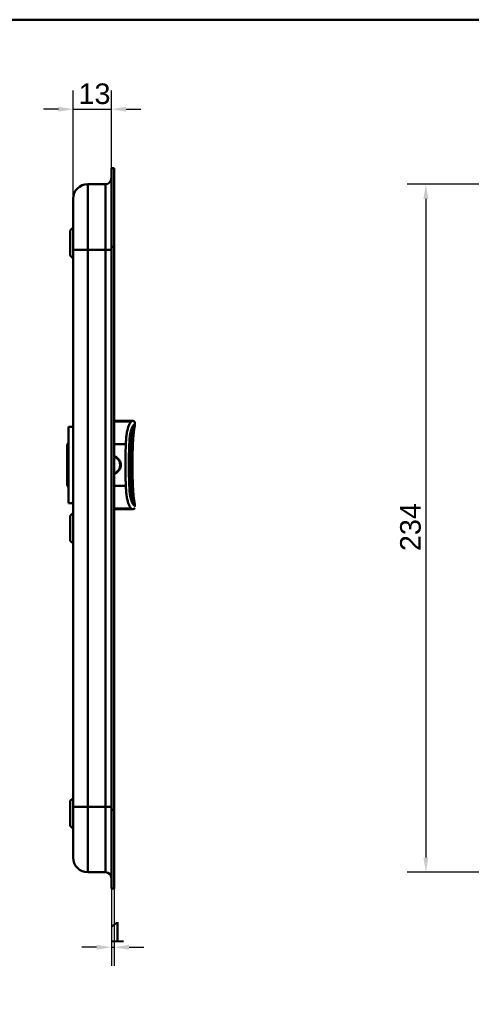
# Model space of a CAD drawing. Header units: millimetres. Extents: x 20 to 833, y 20 to 574.
# Tile 11 of 12: x 375 to 528, y 239 to 574. Entities that reach past the tile are written whole.
import ezdxf

# ---------------------------------------------------------------- set-up
doc = ezdxf.new("R2010")
doc.units = ezdxf.units.MM
doc.header["$LTSCALE"] = 2
for name, color, linetype, lineweight in [('Bemaßungen(DIN)', 7, 'Continuous', 25), ('Sichtbare Kanten(DIN)', 7, 'Continuous', 50), ('Sichtbare tangentiale Kanten(DIN)', 7, 'Continuous', 50), ('Skizziergeometrie(DIN)', 7, 'Continuous', 50)]:
    doc.layers.add(name, color=color, linetype=linetype, lineweight=lineweight)
doc.styles.add('STANDARD-DIN~0', font='arial.ttf')
doc.dimstyles.new('CAD-LAN', dxfattribs={"dimscale": 2, "dimtxt": 3.5, "dimasz": 2.5, "dimexe": 3.175, "dimexo": 0, "dimgap": 0.8, "dimtad": 1, "dimrnd": 1e-08, "dimtxsty": 'STANDARD-DIN~0', "dimcen": 0.09, "dimdle": 10, "dimclrd": 250, "dimclre": 250, "dimclrt": 250, "dimadec": 0, "dimazin": 2, "dimtfac": 1, "dimtmove": 0, "dimatfit": 3, "dimfxl": 1, "dimtolj": 1, "dimtzin": 0, "dimlwd": 25, "dimlwe": 25, "dimarcsym": 0})

# ---------------------------------------------------------------- blocks, each defined once
blk = doc.blocks.new('Ränder Standardrahmen')
at = {"layer": 'Skizziergeometrie(DIN)', "flags": 128}
blk.add_lwpolyline([(10, 10), (10, 287), (410, 287), (410, 10), (10, 10)], dxfattribs=at)
blk = doc.blocks.new('*D11')
at = {"layer": 'Bemaßungen(DIN)', "color": 250, "linetype": 'Continuous', "lineweight": 25, "true_color": 0x3f3f3f, "transparency": 16777216}
for p, q in [((392.8, 513.06), (392.8, 549.91)), ((405.83, 523.56), (405.83, 549.91)), ((387.8, 543.56), (382.8, 543.56)), ((392.8, 543.56), (405.83, 543.56)), ((410.83, 543.56), (415.83, 543.56))]:
    blk.add_line(p, q, dxfattribs=at)
at = {"layer": 'Bemaßungen(DIN)', "color": 250, "linetype": 'Continuous', "true_color": 0x3f3f3f, "transparency": 16777216}
for points in [[(387.8, 544.4), (387.8, 542.73), (392.8, 543.56)], [(410.83, 544.4), (410.83, 542.73), (405.83, 543.56)]]:
    blk.add_solid(points, dxfattribs=at)
at = {"layer": 'Defpoints', "color": 0, "linetype": 'Continuous', "transparency": 16777216}
for p in [(405.83, 543.56), (405.83, 523.56), (392.8, 513.06)]:
    blk.add_point(p, dxfattribs=at)
at = {"layer": 'Bemaßungen(DIN)', "color": 250, "linetype": 'Continuous', "lineweight": 25, "true_color": 0x3f3f3f, "transparency": 16777216, "insert": (394.63, 552.32), "char_height": 7, "attachment_point": 1, "style": 'STANDARD-DIN~0'}
blk.add_mtext('\\A1;13', dxfattribs=at)
blk = doc.blocks.new('*D13')
at = {"layer": 'Bemaßungen(DIN)', "color": 250, "linetype": 'Continuous', "lineweight": 25, "true_color": 0x3f3f3f, "transparency": 16777216}
for p, q in [((568.67, 518.06), (506.32, 518.06)), ((512.67, 513.06), (512.67, 289.06)), ((568.67, 284.06), (506.32, 284.06))]:
    blk.add_line(p, q, dxfattribs=at)
at = {"layer": 'Bemaßungen(DIN)', "color": 250, "linetype": 'Continuous', "true_color": 0x3f3f3f, "transparency": 16777216}
for points in [[(511.84, 513.06), (513.5, 513.06), (512.67, 518.06)], [(511.84, 289.06), (513.5, 289.06), (512.67, 284.06)]]:
    blk.add_solid(points, dxfattribs=at)
at = {"layer": 'Defpoints', "color": 0, "linetype": 'Continuous', "transparency": 16777216}
for p in [(568.67, 518.06), (512.67, 284.06), (568.67, 284.06)]:
    blk.add_point(p, dxfattribs=at)
at = {"layer": 'Bemaßungen(DIN)', "color": 250, "linetype": 'Continuous', "lineweight": 25, "true_color": 0x3f3f3f, "transparency": 16777216, "insert": (503.92, 393.29), "char_height": 7, "attachment_point": 1, "rotation": 90, "style": 'STANDARD-DIN~0'}
blk.add_mtext('\\A1;234', dxfattribs=at)
blk = doc.blocks.new('*D22')
at = {"layer": 'Bemaßungen(DIN)', "color": 250, "linetype": 'Continuous', "lineweight": 25, "true_color": 0x3f3f3f, "transparency": 16777216}
for p, q in [((405.8, 279.56), (405.8, 252.21)), ((406.8, 278.56), (406.8, 252.21)), ((400.8, 258.56), (395.8, 258.56)), ((405.8, 258.56), (406.8, 258.56)), ((411.8, 258.56), (416.8, 258.56))]:
    blk.add_line(p, q, dxfattribs=at)
at = {"layer": 'Bemaßungen(DIN)', "color": 250, "linetype": 'Continuous', "true_color": 0x3f3f3f, "transparency": 16777216}
for points in [[(400.8, 259.4), (400.8, 257.73), (405.8, 258.56)], [(411.8, 259.4), (411.8, 257.73), (406.8, 258.56)]]:
    blk.add_solid(points, dxfattribs=at)
at = {"layer": 'Defpoints', "color": 0, "linetype": 'Continuous', "transparency": 16777216}
for p in [(405.8, 279.56), (406.8, 278.56), (406.8, 258.56)]:
    blk.add_point(p, dxfattribs=at)
at = {"layer": 'Bemaßungen(DIN)', "color": 250, "linetype": 'Continuous', "lineweight": 25, "true_color": 0x3f3f3f, "transparency": 16777216, "insert": (405.01, 267.19), "char_height": 7, "attachment_point": 1, "style": 'STANDARD-DIN~0'}
blk.add_mtext('\\A1;1', dxfattribs=at)

msp = doc.modelspace()

# ---------------------------------------------------------------- linework, layer by layer
at = {"layer": 'Sichtbare Kanten(DIN)'}
for p, q in [((405.799, 496.78), (405.799, 522.564)), ((405.829, 522.564), (405.799, 522.564)), ((405.829, 496.78), (405.829, 523.564)), ((406.799, 523.564), (405.829, 523.564)), ((406.799, 523.564), (406.799, 496.78)), ((403.799, 518.064), (397.799, 518.064)), ((391.799, 502.314), (392.799, 503.314)), ((391.799, 493.814), (391.799, 502.314)), ((392.799, 495.78), (392.799, 306.348)), ((405.799, 305.348), (405.799, 496.78)), ((405.829, 305.348), (405.829, 496.78)), ((406.799, 496.78), (406.799, 305.348)), ((391.799, 493.814), (392.799, 492.814)), ((391.299, 435.564), (391.299, 409.564)), ((391.299, 435.564), (392.799, 435.564)), ((412.808, 437.561), (406.799, 437.561)), ((412.808, 437.561), (412.808, 437.561)), ((413.798, 436.571), (413.798, 436.113)), ((413.798, 436.571), (413.798, 436.571)), ((413.798, 436.111), (413.798, 436.111)), ((412.466, 432.623), (412.466, 432.623)), ((390.799, 429.564), (391.299, 430.064)), ((390.799, 429.564), (390.799, 415.564)), ((390.799, 415.564), (391.299, 415.064)), ((412.466, 412.496), (412.466, 412.496)), ((391.299, 409.564), (392.799, 409.564)), ((413.798, 409.008), (413.798, 408.551)), ((391.799, 405.314), (392.799, 406.314)), ((391.799, 396.814), (391.799, 405.314)), ((412.808, 407.561), (406.799, 407.561)), ((391.799, 396.814), (392.799, 395.814)), ((391.799, 308.314), (392.799, 309.314)), ((391.799, 299.814), (391.799, 308.314)), ((405.799, 279.564), (405.799, 305.348)), ((405.829, 278.564), (405.829, 305.348)), ((406.799, 305.348), (406.799, 278.564)), ((391.799, 299.814), (392.799, 298.814)), ((403.799, 284.064), (397.799, 284.064)), ((405.799, 279.564), (405.829, 279.564)), ((406.799, 278.564), (405.829, 278.564))]:
    msp.add_line(p, q, dxfattribs=at)
for points, degree in [([(405.799, 520.063), (405.798, 518.959), (404.903, 518.064), (403.799, 518.064)], 3), ([(392.799, 513.064), (392.799, 515.825), (395.037, 518.064), (397.799, 518.064)], 3), ([(412.808, 437.561), (412.808, 437.561), (412.808, 437.561), (412.808, 437.561), (412.808, 437.561), (412.808, 437.561)], 5), ([(413.748, 435.788), (413.748, 435.788), (413.749, 435.789), (413.749, 435.789), (413.749, 435.79), (413.749, 435.79)], 5), ([(413.798, 436.571), (413.798, 436.571), (413.798, 436.571), (413.798, 436.571), (413.798, 436.571), (413.798, 436.571)], 5), ([(413.798, 436.113), (413.798, 436.113), (413.798, 436.113), (413.798, 436.113), (413.798, 436.113), (413.798, 436.113)], 5), ([(413.249, 431.864), (413.186, 430.959), (413.133, 429.972), (413.089, 428.919), (413.054, 427.815), (413.028, 426.677)], 5), ([(413.028, 418.452), (413.054, 417.31), (413.089, 416.202), (413.133, 415.145), (413.187, 414.155), (413.249, 413.248)], 5), ([(413.749, 409.332), (413.749, 409.332), (413.749, 409.332), (413.749, 409.333), (413.748, 409.333), (413.748, 409.333)], 5), ([(413.798, 409.01), (413.798, 409.01), (413.798, 409.01), (413.798, 409.01)], 3), ([(413.798, 409.009), (413.798, 409.008), (413.798, 409.008), (413.798, 409.008), (413.798, 409.008), (413.798, 409.008)], 5), ([(407.59, 407.561), (407.525, 407.561), (407.459, 407.561), (407.393, 407.561), (407.327, 407.561), (407.259, 407.561)], 5), ([(412.808, 407.561), (412.808, 407.561), (412.808, 407.561), (412.808, 407.561)], 3), ([(413.287, 407.592), (412.902, 407.507), (412.968, 407.559), (412.813, 407.561)], 3), ([(397.799, 284.064), (395.037, 284.064), (392.799, 286.303), (392.799, 289.064)], 3), ([(405.799, 282.064), (405.799, 283.169), (404.903, 284.064), (403.799, 284.064)], 3)]:
    msp.add_open_spline(points, degree=degree, dxfattribs=at)
for points, knots in [([(392.799, 513.064), (392.799, 513.064), (392.799, 513.064), (392.799, 513.064), (392.799, 513.064), (392.799, 513.064), (392.799, 513.055), (392.799, 513.05), (392.799, 513.043), (392.799, 513.032), (392.799, 513.022), (392.799, 513.008), (392.799, 512.99), (392.799, 512.989), (392.799, 512.989), (392.799, 512.988), (392.799, 512.951), (392.799, 512.897), (392.799, 512.818), (392.799, 512.817), (392.799, 512.816), (392.799, 512.815), (392.799, 512.735), (392.799, 512.631), (392.799, 512.497), (392.799, 512.496), (392.799, 512.495), (392.799, 512.493), (392.799, 512.357), (392.799, 512.19), (392.799, 511.99), (392.799, 511.989), (392.799, 511.987), (392.799, 511.986), (392.799, 511.784), (392.799, 511.546), (392.799, 511.274), (392.799, 511.002), (392.799, 510.694), (392.799, 510.353), (392.799, 510.012), (392.799, 509.635), (392.799, 509.229), (392.799, 508.824), (392.799, 508.384), (392.799, 507.919), (392.799, 507.455), (392.799, 506.96), (392.799, 506.444), (392.799, 505.931), (392.799, 505.392), (392.799, 504.839), (392.799, 504.287), (392.799, 503.714), (392.799, 503.133), (392.799, 503.129), (392.799, 503.125), (392.799, 503.121), (392.799, 502.541), (392.799, 501.949), (392.799, 501.355), (392.799, 501.346), (392.799, 501.338), (392.799, 501.329), (392.799, 500.731), (392.799, 500.129), (392.799, 499.503), (392.799, 499.495), (392.799, 499.488), (392.799, 499.481), (392.799, 499.169), (392.799, 498.867), (392.799, 498.559), (392.799, 498.241), (392.799, 497.925), (392.799, 497.61), (392.799, 496.998), (392.799, 496.388), (392.799, 495.78)], [0, 0, 0, 0, 0.0075325, 0.0075325, 0.0075325, 0.1836207, 0.1836207, 0.1836207, 0.2762788, 0.2762788, 0.2762788, 0.3665136, 0.3665136, 0.3665136, 0.3686273, 0.3686273, 0.3686273, 0.5500633, 0.5500633, 0.5500633, 0.5527911, 0.5527911, 0.5527911, 0.7354644, 0.7354644, 0.7354644, 0.7370886, 0.7370886, 0.7370886, 0.9217242, 0.9217242, 0.9217242, 0.9228036, 0.9228036, 0.9228036, 1.1089772, 1.1089772, 1.1089772, 1.2946929, 1.2946929, 1.2946929, 1.479917, 1.479917, 1.479917, 1.6643958, 1.6643958, 1.6643958, 1.8485335, 1.8485335, 1.8485335, 2.0316816, 2.0316816, 2.0316816, 2.2147613, 2.2147613, 2.2147613, 2.2161064, 2.2161064, 2.2161064, 2.3988701, 2.3988701, 2.3988701, 2.4015107, 2.4015107, 2.4015107, 2.5852067, 2.5852067, 2.5852067, 2.587374, 2.587374, 2.587374, 2.678885, 2.678885, 2.678885, 2.772998, 2.772998, 2.772998, 2.9555616, 2.9555616, 2.9555616, 2.9555616]), ([(412.808, 437.561), (412.81, 437.561), (412.811, 437.561), (412.816, 437.561), (412.819, 437.561), (412.83, 437.561), (412.839, 437.561), (412.891, 437.561), (412.934, 437.561), (413.036, 437.558), (413.095, 437.555), (413.222, 437.542), (413.291, 437.531), (413.409, 437.496), (413.46, 437.475), (413.556, 437.417), (413.603, 437.378), (413.668, 437.298), (413.691, 437.26), (413.748, 437.142), (413.768, 437.055), (413.786, 436.931), (413.789, 436.893), (413.794, 436.829), (413.795, 436.803), (413.796, 436.754), (413.797, 436.731), (413.798, 436.692), (413.798, 436.674), (413.798, 436.638), (413.798, 436.618), (413.798, 436.586), (413.798, 436.579), (413.798, 436.571)], [0, 0, 0, 0, 0.00047204, 0.00047204, 0.00141613, 0.00141613, 0.00387566, 0.00387566, 0.01699435, 0.01699435, 0.03450122, 0.03450122, 0.05537819, 0.05537819, 0.07148239, 0.07148239, 0.08911119, 0.08911119, 0.10237111, 0.10237111, 0.1285507, 0.1285507, 0.13988933, 0.13988933, 0.14793377, 0.14793377, 0.15573926, 0.15573926, 0.16329286, 0.16329286, 0.17107435, 0.17107435, 0.1734608, 0.1734608, 0.1734608, 0.1734608]), ([(413.748, 435.788), (413.712, 435.661), (413.669, 435.484), (413.591, 435.08), (413.554, 434.856), (413.471, 434.282), (413.428, 433.918), (413.357, 433.223), (413.327, 432.892), (413.288, 432.397), (413.275, 432.235), (413.258, 431.992), (413.252, 431.91), (413.243, 431.785), (413.24, 431.742), (413.233, 431.634), (413.229, 431.57), (413.222, 431.463), (413.219, 431.417), (413.216, 431.366), (413.215, 431.354), (413.214, 431.338), (413.214, 431.333), (413.214, 431.327), (413.214, 431.326), (413.214, 431.326), (413.214, 431.326), (413.214, 431.326)], [0, 0, 0, 0, 0.08902069, 0.08902069, 0.17261682, 0.17261682, 0.29406318, 0.29406318, 0.40181696, 0.40181696, 0.4543788, 0.4543788, 0.48114329, 0.48114329, 0.49549616, 0.49549616, 0.51703991, 0.51703991, 0.53325541, 0.53325541, 0.53865266, 0.53865266, 0.54242764, 0.54242764, 0.5446358, 0.5446358, 0.54478767, 0.54478767, 0.54478767, 0.54478767]), ([(413.798, 436.113), (413.798, 436.112), (413.798, 436.112), (413.798, 436.11), (413.798, 436.11), (413.798, 436.108), (413.798, 436.107), (413.798, 436.105), (413.798, 436.104), (413.798, 436.101), (413.798, 436.099), (413.798, 436.094), (413.798, 436.09), (413.798, 436.08), (413.798, 436.073), (413.798, 436.051), (413.797, 436.039), (413.796, 436.006), (413.795, 436.005), (413.793, 435.984), (413.792, 435.964), (413.783, 435.915), (413.779, 435.9), (413.773, 435.874), (413.771, 435.867), (413.767, 435.853), (413.766, 435.849), (413.763, 435.84), (413.762, 435.836), (413.76, 435.828), (413.759, 435.825), (413.758, 435.82), (413.757, 435.82), (413.757, 435.818), (413.757, 435.817), (413.756, 435.816), (413.756, 435.815), (413.756, 435.813), (413.755, 435.812), (413.755, 435.81), (413.754, 435.809), (413.754, 435.807), (413.754, 435.806), (413.753, 435.804), (413.752, 435.802), (413.752, 435.799), (413.751, 435.797), (413.75, 435.794), (413.749, 435.792), (413.749, 435.79)], [0, 0, 0, 0, 0.00020178, 0.00020178, 0.00045598, 0.00045598, 0.00082774, 0.00082774, 0.0014627, 0.0014627, 0.00272413, 0.00272413, 0.00570561, 0.00570561, 0.01444933, 0.01444933, 0.04068388, 0.04068388, 0.11936908, 0.11936908, 0.22127195, 0.22127195, 0.25947303, 0.25947303, 0.2738002, 0.2738002, 0.27917407, 0.27917407, 0.28321518, 0.28321518, 0.28471707, 0.28471707, 0.28504102, 0.28504102, 0.28531659, 0.28531659, 0.28551406, 0.28551406, 0.28584684, 0.28584684, 0.2861664, 0.2861664, 0.28656522, 0.28656522, 0.28716052, 0.28716052, 0.28818803, 0.28818803, 0.289596, 0.289596, 0.289596, 0.289596]), ([(412.472, 432.662), (412.472, 432.662), (412.472, 432.662), (412.472, 432.661), (412.472, 432.661), (412.471, 432.659), (412.471, 432.657), (412.47, 432.653), (412.47, 432.651), (412.469, 432.643), (412.468, 432.636), (412.463, 432.609), (412.46, 432.587), (412.448, 432.503), (412.438, 432.438), (412.402, 432.175), (412.378, 431.972), (412.304, 431.251), (412.27, 430.72), (412.19, 429.136), (412.154, 428.079), (412.04, 423.849), (412.045, 420.67), (412.189, 416.022), (412.22, 414.507), (412.404, 412.939), (412.422, 412.796), (412.45, 412.605), (412.457, 412.553), (412.466, 412.494), (412.468, 412.485), (412.47, 412.473), (412.47, 412.469), (412.471, 412.464), (412.471, 412.461), (412.472, 412.459), (412.472, 412.459), (412.472, 412.458), (412.472, 412.458), (412.472, 412.457), (412.472, 412.457), (412.472, 412.457)], [0.0040212, 0.0040212, 0.0040212, 0.0040212, 0.0041074, 0.0041074, 0.0042896, 0.0042896, 0.0050199, 0.0050199, 0.0057949, 0.0057949, 0.0081207, 0.0081207, 0.0150954, 0.0150954, 0.0360191, 0.0360191, 0.0988747, 0.0988747, 0.2578148, 0.2578148, 0.5751314, 0.5751314, 1.5274726, 1.5274726, 1.9707272, 1.9707272, 2.015649, 2.015649, 2.0323683, 2.0323683, 2.0355024, 2.0355024, 2.0366777, 2.0366777, 2.0375615, 2.0375615, 2.0377273, 2.0377273, 2.037908, 2.037908, 2.0379983, 2.0379983, 2.0379983, 2.0379983]), ([(406.799, 419.736), (406.849, 419.753), (406.899, 419.772), (406.948, 419.793), (406.998, 419.813), (407.047, 419.835), (407.096, 419.859), (407.224, 419.92), (407.348, 419.991), (407.466, 420.07), (407.629, 420.179), (407.781, 420.304), (407.92, 420.443), (407.998, 420.52), (408.071, 420.602), (408.14, 420.688), (408.194, 420.755), (408.245, 420.825), (408.293, 420.897), (408.402, 421.06), (408.495, 421.234), (408.57, 421.416), (408.635, 421.572), (408.687, 421.735), (408.724, 421.9), (408.73, 421.926), (408.736, 421.952), (408.741, 421.979), (408.779, 422.171), (408.799, 422.367), (408.799, 422.564), (408.799, 422.76), (408.779, 422.957), (408.741, 423.149), (408.735, 423.181), (408.728, 423.213), (408.721, 423.245), (408.683, 423.404), (408.633, 423.561), (408.57, 423.712), (408.495, 423.894), (408.402, 424.068), (408.293, 424.231), (408.243, 424.306), (408.19, 424.379), (408.133, 424.449), (408.066, 424.531), (407.995, 424.61), (407.92, 424.685), (407.781, 424.824), (407.629, 424.949), (407.466, 425.058), (407.345, 425.139), (407.218, 425.211), (407.087, 425.274), (407.041, 425.295), (406.995, 425.316), (406.948, 425.335), (406.899, 425.356), (406.849, 425.375), (406.799, 425.392)], [0.10630955, 0.10630955, 0.10630955, 0.10630955, 0.1229601, 0.1229601, 0.1229601, 0.13990222, 0.13990222, 0.13990222, 0.18444015, 0.18444015, 0.18444015, 0.2459202, 0.2459202, 0.2459202, 0.28039565, 0.28039565, 0.28039565, 0.30740025, 0.30740025, 0.30740025, 0.3688803, 0.3688803, 0.3688803, 0.42198905, 0.42198905, 0.42198905, 0.43036035, 0.43036035, 0.43036035, 0.4918404, 0.4918404, 0.4918404, 0.55332045, 0.55332045, 0.55332045, 0.56350204, 0.56350204, 0.56350204, 0.6148005, 0.6148005, 0.6148005, 0.67628055, 0.67628055, 0.67628055, 0.70445956, 0.70445956, 0.70445956, 0.7377606, 0.7377606, 0.7377606, 0.79924065, 0.79924065, 0.79924065, 0.84487176, 0.84487176, 0.84487176, 0.8607207, 0.8607207, 0.8607207, 0.87738493, 0.87738493, 0.87738493, 0.87738493]), ([(413.028, 426.677), (413.028, 426.677), (413.028, 426.677), (413.028, 426.674), (413.028, 426.672), (413.028, 426.666), (413.028, 426.662), (413.028, 426.652), (413.028, 426.645), (413.027, 426.627), (413.027, 426.614), (413.026, 426.576), (413.026, 426.55), (413.024, 426.461), (413.022, 426.398), (413.017, 426.156), (413.014, 425.975), (413.001, 425.251), (412.994, 424.706), (412.976, 422.527), (412.983, 420.885), (413.014, 419.121), (413.017, 418.985), (413.021, 418.781), (413.023, 418.712), (413.025, 418.61), (413.026, 418.576), (413.027, 418.525), (413.027, 418.507), (413.028, 418.482), (413.028, 418.474), (413.028, 418.463), (413.028, 418.459), (413.028, 418.455), (413.028, 418.454), (413.028, 418.452), (413.028, 418.452), (413.028, 418.452)], [0, 0, 0, 0, 0.00142191, 0.00142191, 0.0028282, 0.0028282, 0.00452622, 0.00452622, 0.00701664, 0.00701664, 0.01124291, 0.01124291, 0.01955614, 0.01955614, 0.03882367, 0.03882367, 0.09334656, 0.09334656, 0.25678964, 0.25678964, 0.74725426, 0.74725426, 0.78828896, 0.78828896, 0.80914553, 0.80914553, 0.81992388, 0.81992388, 0.8256601, 0.8256601, 0.82884217, 0.82884217, 0.83065789, 0.83065789, 0.83166443, 0.83166443, 0.83272324, 0.83272324, 0.83272324, 0.83272324]), ([(413.214, 413.789), (413.214, 413.789), (413.214, 413.789), (413.214, 413.787), (413.214, 413.785), (413.215, 413.777), (413.215, 413.772), (413.216, 413.757), (413.217, 413.747), (413.219, 413.717), (413.22, 413.696), (413.224, 413.635), (413.227, 413.592), (413.237, 413.436), (413.245, 413.318), (413.278, 412.844), (413.306, 412.482), (413.384, 411.606), (413.438, 411.088), (413.54, 410.355), (413.579, 410.111), (413.663, 409.667), (413.709, 409.471), (413.748, 409.333)], [0.07118589, 0.07118589, 0.07118589, 0.07118589, 0.07209238, 0.07209238, 0.07487516, 0.07487516, 0.07808831, 0.07808831, 0.08276394, 0.08276394, 0.09074374, 0.09074374, 0.10552822, 0.10552822, 0.1444136, 0.1444136, 0.26089756, 0.26089756, 0.42984584, 0.42984584, 0.51900362, 0.51900362, 0.61515877, 0.61515877, 0.61515877, 0.61515877]), ([(413.749, 409.332), (413.75, 409.328), (413.751, 409.324), (413.753, 409.317), (413.753, 409.316), (413.754, 409.313), (413.755, 409.312), (413.755, 409.31), (413.755, 409.309), (413.756, 409.308), (413.756, 409.306), (413.757, 409.304), (413.757, 409.304), (413.758, 409.302), (413.758, 409.3), (413.758, 409.298), (413.759, 409.297), (413.76, 409.294), (413.76, 409.292), (413.762, 409.288), (413.762, 409.285), (413.764, 409.278), (413.766, 409.274), (413.769, 409.259), (413.771, 409.252), (413.779, 409.224), (413.782, 409.208), (413.793, 409.15), (413.794, 409.132), (413.795, 409.114), (413.796, 409.11), (413.797, 409.093), (413.797, 409.084), (413.798, 409.066), (413.798, 409.06), (413.798, 409.047), (413.798, 409.042), (413.798, 409.034), (413.798, 409.031), (413.798, 409.025), (413.798, 409.023), (413.798, 409.019), (413.798, 409.018), (413.798, 409.015), (413.798, 409.014), (413.798, 409.012), (413.798, 409.012), (413.798, 409.01), (413.798, 409.009), (413.798, 409.009)], [0, 0, 0, 0, 0.00266176, 0.00266176, 0.00332011, 0.00332011, 0.00370331, 0.00370331, 0.00391673, 0.00391673, 0.0042525, 0.0042525, 0.00457083, 0.00457083, 0.00496596, 0.00496596, 0.00555341, 0.00555341, 0.00656312, 0.00656312, 0.00857428, 0.00857428, 0.01330261, 0.01330261, 0.02696942, 0.02696942, 0.06793692, 0.06793692, 0.1909068, 0.1909068, 0.23943833, 0.23943833, 0.26385059, 0.26385059, 0.27619448, 0.27619448, 0.28242946, 0.28242946, 0.28559113, 0.28559113, 0.28721296, 0.28721296, 0.28806085, 0.28806085, 0.2885129, 0.2885129, 0.2887545, 0.2887545, 0.28900897, 0.28900897, 0.28900897, 0.28900897]), ([(408.477, 407.561), (408.477, 407.561), (408.477, 407.561), (408.476, 407.561), (408.476, 407.561), (408.476, 407.561), (408.476, 407.561), (408.475, 407.561), (408.474, 407.561), (408.472, 407.561), (408.47, 407.561), (408.465, 407.561), (408.46, 407.561), (408.433, 407.561), (408.41, 407.561), (408.262, 407.561), (408.134, 407.561), (407.913, 407.561), (407.823, 407.561), (407.7, 407.561), (407.67, 407.561), (407.628, 407.561), (407.617, 407.561), (407.603, 407.561), (407.599, 407.561), (407.594, 407.561), (407.593, 407.561), (407.591, 407.561), (407.591, 407.561), (407.59, 407.561), (407.59, 407.561), (407.59, 407.561), (407.59, 407.561), (407.59, 407.561)], [0, 0, 0, 0, 0.00003114, 0.00003114, 0.00007257, 0.00007257, 0.00029353, 0.00029353, 0.00058809, 0.00058809, 0.00137355, 0.00137355, 0.00346809, 0.00346809, 0.01463911, 0.01463911, 0.07423574, 0.07423574, 0.11396212, 0.11396212, 0.12720268, 0.12720268, 0.13161632, 0.13161632, 0.13308776, 0.13308776, 0.13357844, 0.13357844, 0.13374211, 0.13374211, 0.13380467, 0.13380467, 0.13385488, 0.13385488, 0.13385488, 0.13385488]), ([(409.692, 407.561), (409.53, 407.561), (409.357, 407.561), (408.953, 407.561), (408.709, 407.561), (408.477, 407.561)], [2.43587844, 2.43587844, 2.43587844, 2.43587844, 2.53408868, 2.53408868, 2.65113811, 2.65113811, 2.65113811, 2.65113811]), ([(411.023, 407.561), (410.932, 407.561), (410.836, 407.561), (410.631, 407.561), (410.524, 407.561), (410.41, 407.561)], [2.10471617, 2.10471617, 2.10471617, 2.10471617, 2.19043211, 2.19043211, 2.27528809, 2.27528809, 2.27528809, 2.27528809]), ([(413.748, 407.999), (413.748, 407.999), (413.747, 407.996), (413.738, 407.969), (413.727, 407.903), (413.625, 407.769), (413.591, 407.73), (413.474, 407.652), (413.404, 407.608), (413.178, 407.574), (413.125, 407.568), (413.019, 407.563), (412.978, 407.562), (412.908, 407.561), (412.883, 407.561), (412.841, 407.561), (412.824, 407.561), (412.808, 407.561)], [0.40443963, 0.40443963, 0.40443963, 0.40443963, 0.4813832, 0.4813832, 0.87820262, 0.87820262, 1.01048519, 1.01048519, 1.13840511, 1.13840511, 1.17024036, 1.17024036, 1.18623066, 1.18623066, 1.19416471, 1.19416471, 1.19909643, 1.19909643, 1.19909643, 1.19909643]), ([(412.808, 407.561), (412.833, 407.561), (412.859, 407.561), (412.907, 407.561), (412.93, 407.561), (412.979, 407.562), (413.004, 407.563), (413.06, 407.565), (413.089, 407.567), (413.158, 407.572), (413.193, 407.576), (413.278, 407.589), (413.319, 407.599), (413.421, 407.629), (413.463, 407.65), (413.57, 407.71), (413.594, 407.739), (413.654, 407.8), (413.616, 407.744), (413.479, 407.657), (413.425, 407.629), (413.304, 407.595), (413.257, 407.585), (413.161, 407.572), (413.126, 407.569), (413.055, 407.565), (413.029, 407.563), (412.979, 407.562), (412.959, 407.561), (412.922, 407.561), (412.908, 407.561), (412.881, 407.561), (412.871, 407.561), (412.852, 407.561), (412.844, 407.561), (412.832, 407.561), (412.827, 407.561), (412.818, 407.561), (412.813, 407.561), (412.808, 407.561)], [0, 0, 0, 0, 0.0075614, 0.0075614, 0.0152672, 0.0152672, 0.0249481, 0.0249481, 0.0390199, 0.0390199, 0.0619204, 0.0619204, 0.1031333, 0.1031333, 0.1856183, 0.1856183, 0.3796224, 0.3796224, 0.9579449, 0.9579449, 1.200647, 1.200647, 1.3228959, 1.3228959, 1.384678, 1.384678, 1.4161368, 1.4161368, 1.4323902, 1.4323902, 1.4409977, 1.4409977, 1.4457069, 1.4457069, 1.448333, 1.448333, 1.4497614, 1.4497614, 1.4512393, 1.4512393, 1.4512393, 1.4512393]), ([(392.799, 306.348), (392.799, 306.107), (392.799, 305.867), (392.799, 305.626), (392.799, 305.478), (392.799, 305.33), (392.799, 305.183), (392.799, 305.109), (392.799, 305.035), (392.799, 304.961), (392.799, 304.887), (392.799, 304.814), (392.799, 304.74), (392.799, 304.666), (392.799, 304.592), (392.799, 304.518), (392.799, 304.206), (392.799, 303.892), (392.799, 303.573), (392.799, 303.261), (392.799, 302.959), (392.799, 302.647), (392.799, 302.64), (392.799, 302.633), (392.799, 302.625), (392.799, 301.999), (392.799, 301.397), (392.799, 300.799), (392.799, 300.79), (392.799, 300.782), (392.799, 300.773), (392.799, 300.179), (392.799, 299.587), (392.799, 299.007), (392.799, 299.003), (392.799, 298.999), (392.799, 298.994), (392.799, 298.414), (392.799, 297.841), (392.799, 297.289), (392.799, 296.736), (392.799, 296.197), (392.799, 295.684), (392.799, 295.169), (392.799, 294.675), (392.799, 294.211), (392.799, 293.745), (392.799, 293.305), (392.799, 292.899), (392.799, 292.492), (392.799, 292.116), (392.799, 291.775), (392.799, 291.434), (392.799, 291.126), (392.799, 290.854), (392.799, 290.582), (392.799, 290.344), (392.799, 290.142), (392.799, 290.141), (392.799, 290.139), (392.799, 290.138), (392.799, 289.938), (392.799, 289.771), (392.799, 289.635), (392.799, 289.633), (392.799, 289.632), (392.799, 289.631), (392.799, 289.497), (392.799, 289.393), (392.799, 289.313), (392.799, 289.312), (392.799, 289.311), (392.799, 289.31), (392.799, 289.232), (392.799, 289.177), (392.799, 289.14), (392.799, 289.139), (392.799, 289.139), (392.799, 289.138), (392.799, 289.12), (392.799, 289.106), (392.799, 289.096), (392.799, 289.085), (392.799, 289.078), (392.799, 289.073), (392.799, 289.065), (392.799, 289.064), (392.799, 289.064)], [0, 0, 0, 0, 0.0722627, 0.0722627, 0.0722627, 0.1165652, 0.1165652, 0.1165652, 0.1387165, 0.1387165, 0.1387165, 0.1608678, 0.1608678, 0.1608678, 0.1830113, 0.1830113, 0.1830113, 0.2766978, 0.2766978, 0.2766978, 0.3682092, 0.3682092, 0.3682092, 0.3703765, 0.3703765, 0.3703765, 0.5540731, 0.5540731, 0.5540731, 0.5567136, 0.5567136, 0.5567136, 0.7394778, 0.7394778, 0.7394778, 0.740823, 0.740823, 0.740823, 0.9239034, 0.9239034, 0.9239034, 1.1070524, 1.1070524, 1.1070524, 1.2909149, 1.2909149, 1.2909149, 1.4756704, 1.4756704, 1.4756704, 1.6608948, 1.6608948, 1.6608948, 1.8466108, 1.8466108, 1.8466108, 2.032785, 2.032785, 2.032785, 2.0338644, 2.0338644, 2.0338644, 2.2185007, 2.2185007, 2.2185007, 2.220125, 2.220125, 2.220125, 2.4027992, 2.4027992, 2.4027992, 2.4055271, 2.4055271, 2.4055271, 2.5869644, 2.5869644, 2.5869644, 2.5890782, 2.5890782, 2.5890782, 2.6793139, 2.6793139, 2.6793139, 2.7720228, 2.7720228, 2.7720228, 2.9310826, 2.9310826, 2.9310826, 2.9310826])]:
    msp.add_open_spline(points, degree=3, knots=knots, dxfattribs=at)
at = {"layer": 'Sichtbare tangentiale Kanten(DIN)'}
for p, q in [((397.799, 518.064), (397.799, 495.78)), ((403.799, 495.78), (403.799, 518.064)), ((397.799, 495.78), (397.799, 306.348)), ((403.799, 495.78), (397.799, 495.78)), ((403.799, 306.348), (403.799, 495.78)), ((405.829, 496.78), (405.799, 496.78)), ((406.799, 496.78), (405.829, 496.78)), ((406.799, 437.394), (412.691, 437.394)), ((413.687, 435.948), (413.686, 436.407)), ((406.799, 429.64), (410.726, 429.64)), ((412.159, 429.64), (411.903, 429.64)), ((406.799, 415.481), (410.726, 415.481)), ((412.159, 415.481), (411.903, 415.481)), ((413.687, 409.173), (413.686, 408.714)), ((406.799, 407.727), (412.691, 407.727)), ((397.799, 306.348), (403.799, 306.348)), ((397.799, 306.348), (397.799, 284.064)), ((403.799, 284.064), (403.799, 306.348)), ((405.829, 305.348), (405.799, 305.348)), ((406.799, 305.348), (405.829, 305.348))]:
    msp.add_line(p, q, dxfattribs=at)
for centre, major_axis, ratio, start_param, end_param in [((414.661, 412.137), (-0.676, 24.076), 0.0698461, 0.2143468, 0.601486), ((414.657, 432.929), (-0.673, -24.021), 0.0699032, 5.6809808, 6.0685958)]:
    msp.add_ellipse(centre, major_axis=major_axis, ratio=ratio, start_param=start_param, end_param=end_param, dxfattribs=at)
for points, degree in [([(397.799, 495.78), (395.037, 495.78), (392.799, 495.78), (392.799, 495.78)], 3), ([(405.799, 495.78), (405.799, 495.78), (404.903, 495.78), (403.799, 495.78)], 3), ([(412.706, 429.64), (412.738, 430.305), (412.768, 430.881), (412.844, 431.394), (412.947, 431.762), (413.039, 431.967), (413.102, 431.959), (413.152, 431.961)], 7), ([(413.152, 431.961), (412.926, 428.886), (412.813, 424.783), (412.813, 420.338), (412.926, 416.236), (413.152, 413.161)], 5), ([(412.218, 429.64), (412.241, 429.64), (412.334, 429.64), (412.463, 429.64), (412.598, 429.64), (412.706, 429.64)], 5), ([(412.706, 415.481), (412.573, 418.311), (412.53, 421.145), (412.531, 423.977), (412.573, 426.811), (412.706, 429.64)], 5), ([(412.218, 415.481), (412.241, 415.481), (412.334, 415.481), (412.463, 415.481), (412.598, 415.481), (412.706, 415.481)], 5), ([(412.706, 415.481), (412.738, 414.816), (412.768, 414.24), (412.844, 413.729), (412.947, 413.358), (413.039, 413.155), (413.102, 413.162), (413.152, 413.161)], 7), ([(397.799, 306.348), (395.037, 306.348), (392.799, 306.348), (392.799, 306.348)], 3), ([(405.799, 306.348), (405.798, 306.348), (404.903, 306.348), (403.799, 306.348)], 3)]:
    msp.add_open_spline(points, degree=degree, dxfattribs=at)
for points, degree, knots in [([(412.692, 437.394), (412.657, 437.37), (412.612, 437.344), (412.553, 437.297), (412.494, 437.249), (412.419, 437.181), (412.329, 437.069), (412.238, 436.957), (412.131, 436.801), (412.013, 436.583), (411.894, 436.364), (411.765, 436.081), (411.636, 435.726), (411.507, 435.371), (411.379, 434.942), (411.266, 434.464), (411.154, 433.986), (411.058, 433.46), (410.984, 432.927), (410.91, 432.393), (410.856, 431.852), (410.817, 431.314), (410.777, 430.776), (410.751, 430.242), (410.729, 429.713), (410.728, 429.689), (410.727, 429.665), (410.726, 429.641)], 3, [0.7182822, 0.7182822, 0.7182822, 0.7182822, 0.8785131, 0.8785131, 0.8785131, 1.0388395, 1.0388395, 1.0388395, 1.1991659, 1.1991659, 1.1991659, 1.3594922, 1.3594922, 1.3594922, 1.5198186, 1.5198186, 1.5198186, 1.680145, 1.680145, 1.680145, 1.8404714, 1.8404714, 1.8404714, 2.0007978, 2.0007978, 2.0007978, 2.0081391, 2.0081391, 2.0081391, 2.0081391]), ([(411.903, 429.64), (411.926, 430.16), (411.951, 430.667), (411.987, 431.156), (412.023, 431.647), (412.071, 432.122), (412.135, 432.575), (412.199, 433.029), (412.28, 433.461), (412.375, 433.853), (412.47, 434.244), (412.579, 434.595), (412.691, 434.894), (412.803, 435.192), (412.917, 435.438), (413.025, 435.634), (413.133, 435.829), (413.233, 435.974), (413.32, 436.081), (413.406, 436.187), (413.479, 436.255), (413.539, 436.303), (413.598, 436.35), (413.644, 436.378), (413.68, 436.403), (413.682, 436.404), (413.684, 436.406), (413.686, 436.407)], 3, [0, 0, 0, 0, 0.159971, 0.159971, 0.159971, 0.3202974, 0.3202974, 0.3202974, 0.4806238, 0.4806238, 0.4806238, 0.6409502, 0.6409502, 0.6409502, 0.8012765, 0.8012765, 0.8012765, 0.9616029, 0.9616029, 0.9616029, 1.1219293, 1.1219293, 1.1219293, 1.2822557, 1.2822557, 1.2822557, 1.2916213, 1.2916213, 1.2916213, 1.2916213]), ([(413.687, 435.948), (413.687, 435.948), (413.67, 435.935), (413.63, 435.907), (413.554, 435.856), (413.417, 435.733), (413.167, 435.371), (412.859, 434.678), (412.555, 433.615), (412.336, 432.314), (412.239, 431.247), (412.195, 430.44), (412.171, 429.908), (412.159, 429.64)], 5, [0, 0, 0, 0, 0, 0, 0.0004489, 0.1333037, 0.2661584, 0.3990131, 0.5318678, 0.6647225, 0.7975772, 0.9304319, 1.0644705, 1.0644705, 1.0644705, 1.0644705, 1.0644705, 1.0644705]), ([(412.466, 432.623), (412.491, 432.786), (412.557, 433.183), (412.681, 433.782), (412.881, 434.483), (413.142, 435.091), (413.378, 435.44), (413.511, 435.561), (413.586, 435.611), (413.625, 435.639), (413.642, 435.652)], 5, [19.19140604, 19.19140604, 19.19140604, 19.19140604, 19.19140604, 19.19140604, 19.28115054, 19.41400525, 19.54685995, 19.67971465, 19.81256935, 19.94535719, 19.94535719, 19.94535719, 19.94535719, 19.94535719, 19.94535719]), ([(412.808, 437.561), (412.808, 437.561), (412.808, 437.561), (412.808, 437.56), (412.808, 437.557), (412.807, 437.548), (412.803, 437.53), (412.795, 437.506), (412.777, 437.475), (412.753, 437.446), (412.727, 437.421), (412.705, 437.404), (412.693, 437.395), (412.692, 437.394)], 5, [0.02247563, 0.02247563, 0.02247563, 0.02247563, 0.02247563, 0.02247563, 0.0885648, 0.1771296, 0.26569441, 0.35425921, 0.44282401, 0.53138881, 0.61995362, 0.70851842, 0.71828181, 0.71828181, 0.71828181, 0.71828181, 0.71828181, 0.71828181]), ([(413.642, 435.652), (413.642, 435.652), (413.654, 435.66), (413.674, 435.677), (413.7, 435.701), (413.723, 435.731), (413.737, 435.756), (413.744, 435.773), (413.747, 435.783), (413.748, 435.787), (413.748, 435.788)], 5, [19.94535764, 19.94535764, 19.94535764, 19.94535764, 19.94535764, 19.94535764, 19.94542406, 20.03315907, 20.12089408, 20.2086291, 20.29636411, 20.31199135, 20.31199135, 20.31199135, 20.31199135, 20.31199135, 20.31199135]), ([(413.686, 436.407), (413.686, 436.407), (413.697, 436.416), (413.718, 436.432), (413.743, 436.456), (413.767, 436.485), (413.784, 436.517), (413.793, 436.54), (413.797, 436.558), (413.798, 436.567), (413.798, 436.57), (413.798, 436.571), (413.798, 436.571), (413.798, 436.571)], 5, [0.00017248, 0.00017248, 0.00017248, 0.00017248, 0.00017248, 0.00017248, 0.00030268, 0.08886749, 0.17743229, 0.26599709, 0.35456189, 0.4431267, 0.5316915, 0.6202563, 0.66713726, 0.66713726, 0.66713726, 0.66713726, 0.66713726, 0.66713726]), ([(413.798, 436.113), (413.798, 436.113), (413.798, 436.113), (413.798, 436.112), (413.798, 436.111), (413.797, 436.098), (413.793, 436.085), (413.784, 436.057), (413.768, 436.028), (413.744, 435.997), (413.719, 435.973), (413.699, 435.957), (413.687, 435.948)], 5, [0.04090333, 0.04090333, 0.04090333, 0.04090333, 0.04090333, 0.04090333, 0.08482586, 0.17256087, 0.26029588, 0.3480309, 0.43576591, 0.52350093, 0.61123594, 0.69852104, 0.69852104, 0.69852104, 0.69852104, 0.69852104, 0.69852104]), ([(410.726, 429.64), (410.725, 429.621), (410.724, 429.592), (410.723, 429.567), (410.711, 429.3), (410.701, 429.032), (410.69, 428.762), (410.679, 428.469), (410.669, 428.174), (410.66, 427.879), (410.641, 427.288), (410.625, 426.694), (410.612, 426.101), (410.6, 425.508), (410.59, 424.916), (410.584, 424.327), (410.578, 423.737), (410.574, 423.149), (410.574, 422.561), (410.574, 421.973), (410.578, 421.385), (410.584, 420.795), (410.59, 420.205), (410.6, 419.613), (410.612, 419.02), (410.625, 418.428), (410.641, 417.834), (410.66, 417.243), (410.669, 416.947), (410.679, 416.652), (410.69, 416.359), (410.702, 416.065), (410.713, 415.773), (410.726, 415.481)], 3, [0, 0, 0, 0, 0.0074095, 0.0074095, 0.0074095, 0.0884674, 0.0884674, 0.0884674, 0.1765972, 0.1765972, 0.1765972, 0.352857, 0.352857, 0.352857, 0.5291167, 0.5291167, 0.5291167, 0.7053764, 0.7053764, 0.7053764, 0.8816361, 0.8816361, 0.8816361, 1.0578959, 1.0578959, 1.0578959, 1.2341556, 1.2341556, 1.2341556, 1.3222855, 1.3222855, 1.3222855, 1.4107319, 1.4107319, 1.4107319, 1.4107319]), ([(411.903, 415.481), (411.902, 415.506), (411.901, 415.533), (411.9, 415.559), (411.888, 415.846), (411.876, 416.135), (411.865, 416.425), (411.854, 416.716), (411.844, 417.007), (411.835, 417.299), (411.816, 417.884), (411.8, 418.472), (411.788, 419.058), (411.729, 421.819), (411.74, 424.549), (411.819, 427.307), (411.824, 427.479), (411.829, 427.65), (411.835, 427.822), (411.844, 428.114), (411.854, 428.406), (411.865, 428.696), (411.876, 428.986), (411.888, 429.276), (411.9, 429.562), (411.901, 429.588), (411.902, 429.614), (411.903, 429.64)], 3, [0, 0, 0, 0, 0.0080362, 0.0080362, 0.0080362, 0.096166, 0.096166, 0.096166, 0.1842959, 0.1842959, 0.1842959, 0.3605556, 0.3605556, 0.3605556, 1.1901476, 1.1901476, 1.1901476, 1.2418542, 1.2418542, 1.2418542, 1.3299841, 1.3299841, 1.3299841, 1.418114, 1.418114, 1.418114, 1.4261482, 1.4261482, 1.4261482, 1.4261482]), ([(412.159, 429.64), (412.159, 429.64), (412.144, 429.288), (412.116, 428.583), (412.077, 427.515), (412.041, 426.104), (412.011, 424.33), (412.003, 422.561), (412.011, 420.791), (412.041, 419.018), (412.077, 417.607), (412.116, 416.538), (412.144, 415.834), (412.159, 415.481)], 5, [0.0000012, 0.0000012, 0.0000012, 0.0000012, 0.0000012, 0.0000012, 0.0000376, 0.1769417, 0.3538457, 0.5307497, 0.7076537, 0.8845577, 1.0614618, 1.2383658, 1.415305, 1.415305, 1.415305, 1.415305, 1.415305, 1.415305]), ([(406.799, 425.607), (406.875, 425.582), (407.147, 425.481), (407.589, 425.243), (408.076, 424.844), (408.477, 424.355), (408.774, 423.798), (408.958, 423.193), (409.019, 422.564), (408.958, 421.935), (408.773, 421.33), (408.477, 420.773), (408.075, 420.284), (407.589, 419.885), (407.147, 419.647), (406.875, 419.546), (406.799, 419.521)], 3, [0.09942735, 0.09942735, 0.09942735, 0.09942735, 0.12296025, 0.1844403, 0.24592035, 0.3074004, 0.36888045, 0.4303605, 0.49184055, 0.5533206, 0.61480065, 0.6762807, 0.73776075, 0.7992408, 0.86072085, 0.88424066, 0.88424066, 0.88424066, 0.88424066]), ([(410.726, 415.481), (410.727, 415.457), (410.728, 415.432), (410.729, 415.408), (410.751, 414.879), (410.777, 414.346), (410.817, 413.808), (410.856, 413.27), (410.91, 412.729), (410.984, 412.195), (411.058, 411.661), (411.154, 411.136), (411.266, 410.657), (411.379, 410.179), (411.507, 409.75), (411.636, 409.395), (411.765, 409.04), (411.894, 408.758), (412.013, 408.539), (412.131, 408.32), (412.238, 408.164), (412.329, 408.053), (412.419, 407.941), (412.494, 407.872), (412.553, 407.825), (412.613, 407.778), (412.657, 407.752), (412.692, 407.727)], 3, [0, 0, 0, 0, 0.0073617, 0.0073617, 0.0073617, 0.1676881, 0.1676881, 0.1676881, 0.3280145, 0.3280145, 0.3280145, 0.488341, 0.488341, 0.488341, 0.6486674, 0.6486674, 0.6486674, 0.8089939, 0.8089939, 0.8089939, 0.9693203, 0.9693203, 0.9693203, 1.1296467, 1.1296467, 1.1296467, 1.2899503, 1.2899503, 1.2899503, 1.2899503]), ([(413.686, 408.714), (413.684, 408.716), (413.682, 408.717), (413.68, 408.719), (413.644, 408.744), (413.598, 408.771), (413.539, 408.819), (413.48, 408.866), (413.406, 408.934), (413.32, 409.041), (413.233, 409.147), (413.133, 409.293), (413.025, 409.488), (412.917, 409.684), (412.803, 409.929), (412.691, 410.228), (412.579, 410.526), (412.47, 410.877), (412.375, 411.269), (412.28, 411.661), (412.199, 412.093), (412.135, 412.546), (412.071, 413), (412.023, 413.474), (411.987, 413.965), (411.951, 414.455), (411.926, 414.962), (411.903, 415.481)], 3, [36.6222122, 36.6222122, 36.6222122, 36.6222122, 36.6318135, 36.6318135, 36.6318135, 36.79214, 36.79214, 36.79214, 36.9524664, 36.9524664, 36.9524664, 37.1127929, 37.1127929, 37.1127929, 37.2731193, 37.2731193, 37.2731193, 37.4334457, 37.4334457, 37.4334457, 37.5937722, 37.5937722, 37.5937722, 37.7540986, 37.7540986, 37.7540986, 37.9140671, 37.9140671, 37.9140671, 37.9140671]), ([(412.159, 415.481), (412.159, 415.479), (412.171, 415.211), (412.195, 414.678), (412.239, 413.871), (412.337, 412.803), (412.556, 411.505), (412.86, 410.441), (413.167, 409.749), (413.418, 409.388), (413.555, 409.265), (413.63, 409.214), (413.67, 409.186), (413.687, 409.173)], 5, [18.8815067, 18.8815067, 18.8815067, 18.8815067, 18.8815067, 18.8815067, 18.8826968, 19.0156183, 19.1485397, 19.2814612, 19.4143827, 19.5473042, 19.6802257, 19.8131472, 19.9459825, 19.9459825, 19.9459825, 19.9459825, 19.9459825, 19.9459825]), ([(413.642, 409.47), (413.625, 409.483), (413.586, 409.51), (413.511, 409.561), (413.378, 409.681), (413.143, 410.029), (412.884, 410.632), (412.685, 411.325), (412.562, 411.915), (412.496, 412.303), (412.472, 412.457)], 5, [0, 0, 0, 0, 0, 0, 0.13231543, 0.26523692, 0.3981584, 0.53107988, 0.66400136, 0.74946778, 0.74946778, 0.74946778, 0.74946778, 0.74946778, 0.74946778]), ([(413.748, 409.333), (413.748, 409.334), (413.747, 409.339), (413.744, 409.348), (413.737, 409.366), (413.723, 409.39), (413.7, 409.421), (413.675, 409.444), (413.654, 409.461), (413.642, 409.47)], 5, [16.03546325, 16.03546325, 16.03546325, 16.03546325, 16.03546325, 16.03546325, 16.05085387, 16.13852389, 16.22619391, 16.31386394, 16.40213792, 16.40213792, 16.40213792, 16.40213792, 16.40213792, 16.40213792]), ([(413.798, 408.551), (413.798, 408.551), (413.798, 408.551), (413.798, 408.551), (413.798, 408.551), (413.798, 408.552), (413.798, 408.553), (413.798, 408.553), (413.798, 408.555), (413.798, 408.556), (413.798, 408.557), (413.797, 408.558), (413.797, 408.56), (413.797, 408.562), (413.797, 408.564), (413.796, 408.566), (413.796, 408.568), (413.795, 408.571), (413.794, 408.574), (413.794, 408.576), (413.793, 408.579), (413.792, 408.583), (413.79, 408.59), (413.787, 408.598), (413.782, 408.607), (413.778, 408.616), (413.772, 408.626), (413.764, 408.638), (413.756, 408.649), (413.746, 408.661), (413.733, 408.674), (413.72, 408.687), (413.705, 408.701), (413.686, 408.714)], 3, [35.91738638, 35.91738638, 35.91738638, 35.91738638, 36.00219131, 36.00219131, 36.00219131, 36.0464737, 36.0464737, 36.0464737, 36.0907561, 36.0907561, 36.0907561, 36.13503849, 36.13503849, 36.13503849, 36.17932089, 36.17932089, 36.17932089, 36.22360328, 36.22360328, 36.22360328, 36.26788568, 36.26788568, 36.26788568, 36.35645047, 36.35645047, 36.35645047, 36.44501526, 36.44501526, 36.44501526, 36.53358005, 36.53358005, 36.53358005, 36.62221221, 36.62221221, 36.62221221, 36.62221221]), ([(413.687, 409.173), (413.687, 409.173), (413.699, 409.165), (413.719, 409.148), (413.744, 409.124), (413.768, 409.093), (413.784, 409.064), (413.793, 409.037), (413.797, 409.024), (413.798, 409.011), (413.798, 409.009), (413.798, 409.009), (413.798, 409.009), (413.798, 409.009)], 5, [19.94598273, 19.94598273, 19.94598273, 19.94598273, 19.94598273, 19.94598273, 19.94606864, 20.03373866, 20.12140868, 20.2090787, 20.29674872, 20.38441874, 20.47208877, 20.55975879, 20.60297823, 20.60297823, 20.60297823, 20.60297823, 20.60297823, 20.60297823]), ([(412.808, 407.561), (412.808, 407.561), (412.808, 407.561), (412.808, 407.561), (412.807, 407.561), (412.805, 407.561), (412.788, 407.561), (412.757, 407.561), (412.7, 407.561), (412.611, 407.561), (412.478, 407.561), (412.289, 407.561), (412.028, 407.561), (411.676, 407.561), (411.214, 407.561), (410.619, 407.561), (409.857, 407.561), (409.081, 407.561), (408.4, 407.561), (407.898, 407.561), (407.621, 407.561), (407.59, 407.561)], 5, [0, 0, 0, 0, 0, 0, 0.0015016, 0.1898981, 0.3782947, 0.5666912, 0.7550878, 0.9434843, 1.1318809, 1.3202774, 1.508674, 1.6970705, 1.8854671, 2.0738636, 2.2622602, 2.4506567, 2.6390533, 2.8274498, 2.8517531, 2.8517531, 2.8517531, 2.8517531, 2.8517531, 2.8517531]), ([(412.692, 407.727), (412.692, 407.727), (412.693, 407.726), (412.705, 407.717), (412.727, 407.701), (412.753, 407.676), (412.777, 407.647), (412.793, 407.618), (412.8, 407.599), (412.804, 407.584), (412.806, 407.576), (412.807, 407.569), (412.808, 407.566), (412.808, 407.561), (412.808, 407.561), (412.808, 407.561), (412.808, 407.561), (412.808, 407.561)], 5, [0, 0, 0, 0, 0, 0, 0.00002286, 0.00969157, 0.09825636, 0.18682115, 0.27538594, 0.36395073, 0.40823312, 0.45251552, 0.49679791, 0.54108031, 0.5853627, 0.6296451, 0.71443544, 0.71443544, 0.71443544, 0.71443544, 0.71443544, 0.71443544])]:
    msp.add_open_spline(points, degree=degree, knots=knots, dxfattribs=at)

# ---------------------------------------------------------------- block references
at = {"xscale": 2, "yscale": 2, "zscale": 2}
msp.add_blockref('Ränder Standardrahmen', (0, 0), dxfattribs=at)

# ---------------------------------------------------------------- dimensions: what is measured, and where the dimension line sits
at = {"layer": 'Bemaßungen(DIN)', "color": 250, "linetype": 'Continuous', "lineweight": 25, "true_color": 0x3f3f3f}
dim = msp.add_linear_dim(base=(405.829, 543.564), p1=(392.799, 513.064), p2=(405.829, 523.564), dimstyle='CAD-LAN', override={"dimgap": 0.8, "dimdec": 0, "dimtol": 0, "dimlim": 0, "dimtp": 0, "dimtm": 0, "dimtdec": 2, "dimtofl": 1, "dimatfit": 1}, dxfattribs=at)
dim.commit()
dim.dimension.update_dxf_attribs({"geometry": '*D11', "text_midpoint": (399.314, 543.564), "dimtype": 160})
for base, p1, p2, angle, override, picture, middle in [((512.669, 284.064), (568.669, 518.064), (568.669, 284.064), 90, {"dimgap": 0.8, "dimdec": 2, "dimtol": 0, "dimlim": 0, "dimtp": 0, "dimtm": 0, "dimtdec": 2, "dimtofl": 0, "dimatfit": 1}, '*D13', (512.669, 401.064)), ((406.799, 258.564), (405.799, 279.564), (406.799, 278.564), 180, {"dimgap": 0.8, "dimdec": 2, "dimtol": 0, "dimlim": 0, "dimtp": 0, "dimtm": 0, "dimtdec": 2, "dimtofl": 1, "dimatfit": 1}, '*D22', (406.299, 258.564))]:
    dim = msp.add_linear_dim(base=base, p1=p1, p2=p2, angle=angle, dimstyle='CAD-LAN', override=override, dxfattribs=at)
    dim.commit()
    dim.dimension.update_dxf_attribs({"geometry": picture, "text_midpoint": middle, "dimtype": 160})

doc.saveas('drawing.dxf')
